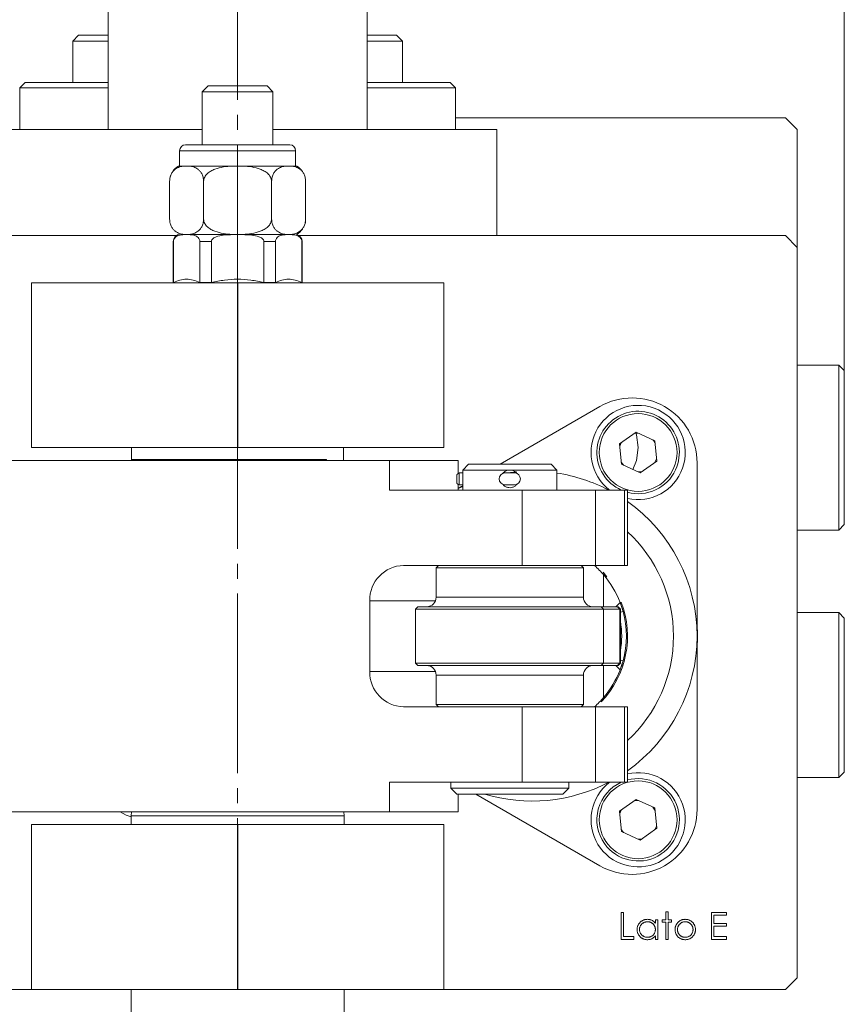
# Model space of a CAD drawing. Header units: millimetres. Extents: x 10 to 831, y 10 to 584.
# Tile 4 of 15: x 163 to 233, y 145 to 228. Entities that reach past the tile are written whole.
import ezdxf

# ---------------------------------------------------------------- set-up
doc = ezdxf.new("R2010")
doc.units = ezdxf.units.MM
doc.linetypes.add('SLD-Centro', pattern=[19.05, 15.24, -1.27, 1.27, -1.27])
doc.linetypes.add('SLD-Solido', pattern=[0])
doc.styles.add('SLDTEXTSTYLE2', font='GOTHIC.TTF', dxfattribs={"width": 0.913})
doc.dimstyles.new('SLDDIMSTYLE1', dxfattribs={"dimtxt": 3.5, "dimasz": 3.302, "dimexe": 0, "dimexo": 0.0625, "dimgap": 0.875, "dimtad": 1, "dimrnd": 1e-09, "dimzin": 12, "dimdsep": 46, "dimtxsty": 'SLDTEXTSTYLE2', "dimsah": 1, "dimcen": 0.09, "dimadec": 0, "dimazin": 3, "dimtfac": 1, "dimtofl": 0, "dimtmove": 0, "dimatfit": 3, "dimfxl": 0, "dimfrac": 2, "dimtolj": 1, "dimtzin": 12, "dimarcsym": 0})

# ---------------------------------------------------------------- blocks, each defined once
blk = doc.blocks.new('_D_11')
at = {"color": 7, "linetype": 'SLD-Solido', "lineweight": 0}
for p, q in [((111.932, 174.989), (111.932, 267.327)), ((181.932, 256.632), (181.932, 267.327)), ((111.932, 266.327), (181.932, 266.327))]:
    blk.add_line(p, q, dxfattribs=at)
for points in [[(111.932, 266.327), (115.234, 265.819), (115.234, 266.835)], [(181.932, 266.327), (178.63, 266.835), (178.63, 265.819)]]:
    blk.add_solid(points, dxfattribs=at)
at = {"color": 7, "linetype": 'SLD-Solido', "lineweight": 0, "insert": (144.346, 270.797), "char_height": 3.5, "attachment_point": 1, "style": 'SLDTEXTSTYLE2'}
blk.add_mtext('70', dxfattribs=at)
blk = doc.blocks.new('_D_12')
at = {"color": 7, "linetype": 'SLD-Solido', "lineweight": 0}
for p, q in [((181.932, 256.632), (181.932, 267.327)), ((233.432, 192.827), (233.432, 267.327)), ((233.432, 266.327), (181.932, 266.327))]:
    blk.add_line(p, q, dxfattribs=at)
for points in [[(181.932, 266.327), (185.234, 265.819), (185.234, 266.835)], [(233.432, 266.327), (230.13, 266.835), (230.13, 265.819)]]:
    blk.add_solid(points, dxfattribs=at)
at = {"color": 7, "linetype": 'SLD-Solido', "lineweight": 0, "insert": (201.864, 270.797), "char_height": 3.5, "attachment_point": 1, "style": 'SLDTEXTSTYLE2'}
blk.add_mtext('51,50', dxfattribs=at)
blk = doc.blocks.new('_D_14')
at = {"color": 7, "linetype": 'SLD-Solido', "lineweight": 0}
for p, q in [((111.932, 174.989), (111.932, 273.327)), ((233.432, 199.36), (233.432, 273.327)), ((111.932, 272.327), (233.432, 272.327))]:
    blk.add_line(p, q, dxfattribs=at)
for points in [[(111.932, 272.327), (115.234, 271.819), (115.234, 272.835)], [(233.432, 272.327), (230.13, 272.835), (230.13, 271.819)]]:
    blk.add_solid(points, dxfattribs=at)
at = {"color": 7, "linetype": 'SLD-Solido', "lineweight": 0, "insert": (165.571, 276.797), "char_height": 3.5, "attachment_point": 1, "style": 'SLDTEXTSTYLE2'}
blk.add_mtext('121,50', dxfattribs=at)

msp = doc.modelspace()

# ---------------------------------------------------------------- linework, layer by layer
at = {"color": 7, "linetype": 'SLD-Centro', "lineweight": 15}
msp.add_line((181.93243, 255.63222), (181.93243, 152.75635), dxfattribs=at)
at = {"color": 7, "linetype": 'SLD-Solido', "lineweight": 15}
for p, q in [((170.93243, 242.32666), (170.93243, 218.82666)), ((192.93243, 218.82666), (192.93243, 242.32666)), ((168.43243, 226.82666), (167.93243, 226.32666)), ((168.43243, 226.82666), (170.93243, 226.82666)), ((192.93243, 226.82666), (195.43243, 226.82666)), ((195.93243, 226.32666), (195.43243, 226.82666)), ((167.93243, 226.32666), (167.93243, 222.82666)), ((170.93243, 226.32666), (167.93243, 226.32666)), ((195.93243, 226.32666), (192.93243, 226.32666)), ((195.93243, 222.82666), (195.93243, 226.32666)), ((163.8991, 222.82666), (163.43243, 222.36)), ((163.43243, 222.36), (163.43243, 218.82666)), ((170.93243, 222.36), (163.43243, 222.36)), ((163.8991, 222.82666), (170.93243, 222.82666)), ((179.43243, 222.52666), (178.93243, 222.02666)), ((179.43243, 222.52666), (184.43243, 222.52666)), ((184.93243, 222.02666), (184.43243, 222.52666)), ((192.93243, 222.82666), (199.96577, 222.82666)), ((200.43243, 222.36), (192.93243, 222.36)), ((200.43243, 222.36), (199.96577, 222.82666)), ((200.43243, 218.82666), (200.43243, 222.36)), ((178.93243, 222.02666), (178.93243, 217.52666)), ((184.93243, 222.02666), (178.93243, 222.02666)), ((184.93243, 217.52666), (184.93243, 222.02666)), ((228.43243, 219.82666), (200.43243, 219.82666)), ((229.43243, 218.82666), (228.43243, 219.82666)), ((159.93243, 218.82666), (178.93243, 218.82666)), ((184.93243, 218.82666), (203.93243, 218.82666)), ((203.93243, 218.82666), (203.93243, 209.82666)), ((229.43243, 208.82666), (229.43243, 218.82666)), ((177.51093, 217.52666), (186.35393, 217.52666)), ((177.01093, 217.02666), (177.01093, 215.72666)), ((186.85393, 215.72666), (186.85393, 217.02666)), ((177.37022, 215.72666), (176.91093, 215.72666)), ((177.37022, 215.72666), (177.8344, 215.72666)), ((181.46826, 215.72666), (177.8344, 215.72666)), ((182.39661, 215.72666), (181.46826, 215.72666)), ((186.03047, 215.72666), (182.39661, 215.72666)), ((186.49465, 215.72666), (186.03047, 215.72666)), ((186.95393, 215.72666), (186.49465, 215.72666)), ((176.16094, 214.42762), (176.16093, 214.42762)), ((176.16094, 214.42762), (176.16094, 211.2257)), ((179.04969, 214.42762), (179.04368, 214.42762)), ((179.04368, 211.2257), (179.04368, 214.42762)), ((179.04969, 211.2257), (179.04969, 214.42762)), ((184.82119, 214.42762), (184.81518, 214.42762)), ((184.81518, 214.42762), (184.81518, 211.2257)), ((184.82119, 211.2257), (184.82119, 214.42762)), ((187.70393, 214.42762), (187.70393, 211.2257)), ((187.70393, 214.42762), (187.70393, 214.42762)), ((179.04969, 211.2257), (179.04368, 211.2257)), ((184.82119, 211.2257), (184.81518, 211.2257)), ((187.70393, 211.2257), (187.70393, 211.2257)), ((176.7316, 209.82666), (135.43243, 209.82666)), ((177.30746, 209.92666), (177.37022, 209.92666)), ((177.8344, 209.92666), (177.37022, 209.92666)), ((181.46826, 209.92666), (177.8344, 209.92666)), ((181.46826, 209.92666), (182.39661, 209.92666)), ((186.03047, 209.92666), (182.39661, 209.92666)), ((186.03047, 209.92666), (186.49465, 209.92666)), ((187.13327, 209.82666), (228.43243, 209.82666)), ((229.43243, 208.82666), (228.43243, 209.82666)), ((176.45743, 209.31833), (176.45743, 205.84221)), ((176.487, 205.84221), (176.487, 209.31833)), ((179.70182, 209.31833), (178.71761, 209.31833)), ((178.71761, 209.31833), (178.71761, 205.84221)), ((179.70182, 205.84221), (179.70182, 209.31833)), ((185.14726, 209.31833), (184.16305, 209.31833)), ((184.16305, 209.31833), (184.16305, 205.84221)), ((185.14726, 205.84221), (185.14726, 209.31833)), ((187.37787, 209.31833), (187.37787, 205.84221)), ((187.40743, 205.84221), (187.40743, 209.31833)), ((229.43243, 208.82666), (229.43243, 146.82666)), ((164.43243, 205.82666), (181.92243, 205.82666)), ((164.43243, 205.82666), (164.43243, 191.82666)), ((176.45743, 205.84221), (176.43051, 205.82666)), ((176.45743, 205.84221), (176.487, 205.84221)), ((178.71761, 205.84221), (179.70182, 205.84221)), ((181.92243, 205.82666), (181.94243, 205.82666)), ((181.92243, 205.82666), (181.92243, 191.82666)), ((181.94243, 205.82666), (181.94243, 191.82666)), ((181.94243, 205.82666), (199.43243, 205.82666)), ((184.16305, 205.84221), (185.14726, 205.84221)), ((187.37787, 205.84221), (187.40743, 205.84221)), ((187.43436, 205.82666), (187.40743, 205.84221)), ((199.43243, 205.82666), (199.43243, 191.82666)), ((232.96577, 198.82666), (229.43243, 198.82666)), ((233.43243, 198.36), (232.96577, 198.82666)), ((232.96577, 191.82666), (232.96577, 198.82666)), ((233.43243, 198.36), (233.43243, 191.82666)), ((212.68021, 195.31223), (204.21815, 190.42666)), ((215.76969, 193.13972), (214.3564, 192.13841)), ((215.93201, 193.06512), (215.62393, 193.03644)), ((215.76969, 193.13972), (217.34349, 192.41643)), ((217.34349, 192.41643), (217.50401, 190.69183)), ((181.92243, 191.82666), (164.43243, 191.82666)), ((172.93243, 191.82666), (172.93243, 190.82666)), ((181.94243, 191.82666), (181.92243, 191.82666)), ((199.43243, 191.82666), (181.94243, 191.82666)), ((190.93243, 190.82666), (190.93243, 191.82666)), ((214.51692, 190.41381), (214.3564, 192.13841)), ((232.96577, 184.82666), (232.96577, 191.82666)), ((233.43243, 191.82666), (233.43243, 185.29333)), ((160.36372, 190.72666), (194.82554, 190.72666)), ((172.93307, 190.72666), (172.93307, 190.82666)), ((189.48586, 190.82666), (172.93307, 190.82666)), ((174.37901, 190.82666), (174.37901, 190.72666)), ((177.18243, 190.82666), (177.18243, 190.72666)), ((186.68243, 190.72666), (186.68243, 190.82666)), ((189.48586, 190.82666), (189.48586, 190.72666)), ((190.9318, 190.72666), (190.9318, 190.82666)), ((194.82554, 190.72666), (194.82554, 188.22666)), ((194.82554, 190.72666), (200.66345, 190.72666)), ((200.66345, 190.72666), (200.66345, 189.63168)), ((216.09072, 189.69052), (217.50401, 190.69183)), ((220.93021, 175.82666), (220.93021, 190.54909)), ((201.53654, 190.42666), (201.03654, 189.92666)), ((201.03654, 189.92666), (201.03654, 188.22666)), ((201.03654, 189.92666), (205.03654, 189.92666)), ((201.53654, 190.42666), (208.53654, 190.42666)), ((205.03654, 189.92666), (209.03654, 189.92666)), ((209.03654, 189.92666), (208.53654, 190.42666)), ((209.03654, 188.22666), (209.03654, 189.92666)), ((214.51692, 190.41381), (216.09072, 189.69052)), ((215.92841, 189.76512), (216.23649, 189.79379)), ((200.53654, 189.55793), (200.53654, 188.7954)), ((201.03654, 189.67416), (200.73654, 189.67416)), ((200.73654, 189.67416), (200.73654, 188.67917)), ((204.58654, 189.67416), (205.48654, 189.67416)), ((206.0735, 188.22666), (194.82554, 188.22666)), ((200.66345, 188.72164), (200.66345, 188.22666)), ((201.03654, 188.58976), (200.66345, 188.37435)), ((200.91339, 188.51866), (200.66345, 188.39713)), ((201.03654, 188.67917), (200.73654, 188.67917)), ((204.58654, 188.67917), (205.48654, 188.67917)), ((206.0735, 188.22666), (212.30579, 188.22666)), ((206.0735, 181.82666), (206.0735, 188.22666)), ((214.76388, 188.22666), (212.30579, 188.22666)), ((212.30579, 188.22666), (212.30579, 181.82666)), ((215.02024, 188.22666), (214.76388, 188.22666)), ((214.76388, 181.82666), (214.76388, 188.22666)), ((215.02024, 181.82666), (215.02024, 188.22666)), ((229.43243, 184.82666), (232.96577, 184.82666)), ((232.96577, 184.82666), (233.43243, 185.29333)), ((206.0735, 181.82666), (196.02213, 181.82666)), ((198.98654, 181.82666), (198.78654, 181.62666)), ((198.78654, 181.62666), (198.78654, 179.12666)), ((211.28654, 181.62666), (198.78654, 181.62666)), ((212.30579, 181.82666), (206.0735, 181.82666)), ((211.28654, 181.62666), (211.08654, 181.82666)), ((211.28654, 179.12666), (211.28654, 181.62666)), ((212.30579, 181.82666), (214.76388, 181.82666)), ((214.76388, 181.82666), (215.02024, 181.82666)), ((213.27554, 180.86122), (212.95277, 181.24319)), ((212.99238, 181.04682), (212.99238, 178.32666)), ((193.15032, 178.82666), (193.15032, 172.82666)), ((197.23654, 178.32666), (197.03654, 178.12666)), ((197.03654, 178.12666), (197.03654, 173.52666)), ((212.98469, 178.12666), (197.03654, 178.12666)), ((197.23654, 178.32666), (212.78599, 178.32666)), ((212.78599, 178.32666), (212.98469, 178.12666)), ((212.78599, 178.32666), (214.1829, 178.32666)), ((212.98469, 173.52666), (212.98469, 178.12666)), ((214.3816, 178.12666), (212.98469, 178.12666)), ((214.02955, 178.32666), (214.3982, 178.69531)), ((214.40629, 178.68308), (214.04464, 178.32666)), ((214.1829, 178.32666), (214.23021, 178.32666)), ((214.3816, 178.12666), (214.1829, 178.32666)), ((214.43021, 178.12666), (214.23021, 178.32666)), ((214.3816, 173.52666), (214.3816, 178.12666)), ((214.43021, 178.12666), (214.3816, 178.12666)), ((214.40756, 178.67081), (214.64861, 177.93052)), ((214.43021, 173.52666), (214.43021, 178.12666)), ((214.64861, 177.93052), (214.43021, 177.87098)), ((232.96577, 177.82666), (229.43243, 177.82666)), ((233.43243, 177.36), (232.96577, 177.82666)), ((232.96577, 170.82666), (232.96577, 177.82666)), ((233.43243, 177.36), (233.43243, 170.82666)), ((220.97616, 175.82666), (220.93021, 176.96194)), ((220.93021, 174.69138), (220.97616, 175.82666)), ((220.93021, 161.10423), (220.93021, 175.82666)), ((197.03654, 173.52666), (197.23654, 173.32666)), ((197.03654, 173.52666), (212.98469, 173.52666)), ((212.78599, 173.32666), (197.23654, 173.32666)), ((212.98469, 173.52666), (212.78599, 173.32666)), ((214.1829, 173.32666), (212.78599, 173.32666)), ((212.98469, 173.52666), (214.3816, 173.52666)), ((212.99238, 173.32666), (212.99238, 170.60651)), ((214.3982, 172.95801), (214.02955, 173.32666)), ((214.04484, 173.32666), (214.40635, 172.97043)), ((214.1829, 173.32666), (214.3816, 173.52666)), ((214.23021, 173.32666), (214.1829, 173.32666)), ((214.23021, 173.32666), (214.43021, 173.52666)), ((214.3816, 173.52666), (214.43021, 173.52666)), ((214.64861, 173.72281), (214.43021, 173.78234)), ((198.78654, 172.52666), (198.78654, 170.02666)), ((211.28654, 170.02666), (211.28654, 172.52666)), ((232.96577, 163.82666), (232.96577, 170.82666)), ((233.43243, 170.82666), (233.43243, 164.29333)), ((196.02213, 169.82666), (206.0735, 169.82666)), ((198.78654, 170.02666), (198.98654, 169.82666)), ((198.78654, 170.02666), (211.28654, 170.02666)), ((206.0735, 163.42666), (206.0735, 169.82666)), ((206.0735, 169.82666), (212.30579, 169.82666)), ((211.08654, 169.82666), (211.28654, 170.02666)), ((214.76388, 169.82666), (212.30579, 169.82666)), ((212.30579, 169.82666), (212.30579, 163.42666)), ((215.02024, 169.82666), (214.76388, 169.82666)), ((214.76388, 163.42666), (214.76388, 169.82666)), ((215.02024, 163.42666), (215.02024, 169.82666)), ((229.43243, 163.82666), (232.96577, 163.82666)), ((232.96577, 163.82666), (233.43243, 164.29333)), ((206.0735, 163.42666), (194.82554, 163.42666)), ((194.82554, 160.92666), (194.82554, 163.42666)), ((200.03654, 163.42666), (200.03654, 162.92666)), ((212.30579, 163.42666), (206.0735, 163.42666)), ((210.03654, 162.92666), (210.03654, 163.42666)), ((214.76388, 163.42666), (212.30579, 163.42666)), ((215.02024, 163.42666), (214.76388, 163.42666)), ((200.03654, 162.92666), (200.53654, 162.42666)), ((200.03654, 162.92666), (210.03654, 162.92666)), ((200.53654, 162.42666), (209.53654, 162.42666)), ((200.66345, 160.92666), (200.66345, 162.42666)), ((202.13969, 162.42666), (212.68021, 156.34109)), ((209.53654, 162.42666), (210.03654, 162.92666)), ((215.76969, 161.9628), (214.3564, 160.96149)), ((215.76969, 161.9628), (217.34349, 161.23951)), ((194.82554, 160.92666), (160.36372, 160.92666)), ((172.91776, 160.92666), (172.88243, 160.57022)), ((172.88243, 160.57022), (172.88243, 159.82666)), ((179.31529, 160.57022), (172.88243, 160.57022)), ((190.98243, 160.57022), (179.31529, 160.57022)), ((190.98243, 160.57022), (190.94711, 160.92666)), ((190.98243, 159.82666), (190.98243, 160.57022)), ((200.66345, 160.92666), (194.82554, 160.92666)), ((214.3564, 160.96149), (214.51692, 159.23689)), ((214.50217, 161.06476), (214.37296, 160.78362)), ((217.50401, 159.51492), (217.34349, 161.23951)), ((164.43243, 159.82666), (181.92243, 159.82666)), ((164.43243, 159.82666), (164.43243, 145.82666)), ((181.92243, 159.82666), (181.94243, 159.82666)), ((181.92243, 159.82666), (181.92243, 145.82666)), ((181.94243, 159.82666), (199.43243, 159.82666)), ((181.94243, 159.82666), (181.94243, 145.82666)), ((199.43243, 159.82666), (199.43243, 145.82666)), ((217.35825, 159.41165), (217.48745, 159.69279)), ((216.09072, 158.51361), (214.51692, 159.23689)), ((217.50401, 159.51492), (216.09072, 158.51361)), ((214.49225, 150.08892), (214.49225, 152.37578)), ((214.49225, 152.37578), (214.69748, 152.37578)), ((214.69748, 152.37578), (214.69748, 150.32347)), ((218.27436, 151.76009), (218.27436, 152.43442)), ((218.27436, 152.43442), (218.47959, 152.43442)), ((218.47959, 152.43442), (218.47959, 151.76009)), ((222.14443, 150.08892), (222.14443, 152.37578)), ((222.14443, 152.37578), (223.43446, 152.37578)), ((223.43446, 152.14123), (222.34967, 152.14123)), ((222.34967, 152.14123), (222.34967, 151.43758)), ((223.43446, 152.37578), (223.43446, 152.14123)), ((217.3948, 151.76009), (217.60003, 151.76009)), ((217.3948, 151.45087), (217.3948, 151.76009)), ((217.60003, 151.76009), (217.60003, 150.08892)), ((217.98118, 151.55486), (217.98118, 151.76009)), ((217.98118, 151.76009), (218.27436, 151.76009)), ((218.27436, 151.55486), (217.98118, 151.55486)), ((218.27436, 150.08892), (218.27436, 151.55486)), ((218.47959, 151.76009), (218.77278, 151.76009)), ((218.77278, 151.55486), (218.47959, 151.55486)), ((218.47959, 151.55486), (218.47959, 150.08892)), ((218.77278, 151.76009), (218.77278, 151.55486)), ((222.34967, 151.43758), (223.43446, 151.43758)), ((223.43446, 151.43758), (223.43446, 151.20304)), ((223.43446, 151.20304), (222.34967, 151.20304)), ((222.34967, 151.20304), (222.34967, 150.32347)), ((215.57704, 150.08892), (214.49225, 150.08892)), ((214.69748, 150.32347), (215.57704, 150.32347)), ((215.57704, 150.32347), (215.57704, 150.08892)), ((217.3948, 150.08892), (217.3948, 150.37799)), ((217.60003, 150.08892), (217.3948, 150.08892)), ((218.47959, 150.08892), (218.27436, 150.08892)), ((223.43446, 150.08892), (222.14443, 150.08892)), ((222.34967, 150.32347), (223.43446, 150.32347)), ((223.43446, 150.32347), (223.43446, 150.08892)), ((228.43243, 145.82666), (229.43243, 146.82666)), ((164.43243, 145.82666), (135.43243, 145.82666)), ((164.43243, 145.82666), (181.92243, 145.82666)), ((172.88243, 145.82666), (172.88243, 143.32666)), ((181.92243, 145.82666), (181.94243, 145.82666)), ((181.94243, 145.82666), (199.43243, 145.82666)), ((190.98243, 143.32666), (190.98243, 145.82666)), ((228.43243, 145.82666), (199.43243, 145.82666))]:
    msp.add_line(p, q, dxfattribs=at)
at = {"color": 8, "linetype": 'SLD-Solido', "lineweight": 15}
for p, q in [((186.85393, 217.02666), (177.01093, 217.02666)), ((176.487, 209.31833), (176.45743, 209.31833)), ((187.40743, 209.31833), (187.37787, 209.31833)), ((200.66345, 188.34576), (201.03654, 188.52566)), ((198.78654, 179.12666), (211.28654, 179.12666)), ((198.72816, 178.82666), (193.15032, 178.82666)), ((198.72816, 172.82666), (193.15032, 172.82666)), ((211.28654, 172.52666), (198.78654, 172.52666))]:
    msp.add_line(p, q, dxfattribs=at)
at = {"color": 7, "linetype": 'SLD-Solido', "lineweight": 15, "flags": 128}
for points in [[(215.93243, 191.82666), (215.7841, 192.90585), (215.73947, 193.05406)], [(214.50217, 192.24168), (214.50127, 192.24012), (214.37296, 191.96054)], [(217.36005, 192.23856), (217.23924, 192.41958), (217.18118, 192.49103)], [(215.47682, 189.97266), (215.7841, 190.74747), (215.93243, 191.82666)], [(214.50037, 190.59168), (214.62117, 190.41066), (214.67924, 190.33921)], [(217.35825, 190.58856), (217.35915, 190.59012), (217.48745, 190.8697)], [(214.6119, 173.59248), (214.52817, 173.32248), (214.40156, 172.96678)], [(215.93201, 161.8882), (215.71484, 161.87409), (215.62393, 161.85953)], [(217.36005, 161.06164), (217.35915, 161.0632), (217.18118, 161.31411)], [(171.97284, 160.92666), (172.47848, 160.64295), (172.88243, 160.48787)], [(214.50037, 159.41476), (214.50127, 159.4132), (214.67924, 159.1623)], [(215.92841, 158.58821), (216.14558, 158.60232), (216.23649, 158.61688)]]:
    msp.add_lwpolyline(points, dxfattribs=at)
at = {"color": 8, "linetype": 'SLD-Solido', "lineweight": 15, "flags": 128}
msp.add_lwpolyline([(204.8694, 189.67416), (205.10284, 189.70689), (205.62137, 189.76535)], dxfattribs=at)
at = {"color": 7, "linetype": 'SLD-Solido', "lineweight": 15}
for centre in [(215.93021, 191.41512), (215.93021, 160.2382)]:
    msp.add_circle(centre, 3.3, dxfattribs=at)
for centre, radius, start, end in [((177.51093, 217.02666), 0.5, 90, 180), ((186.35393, 217.02666), 0.5, 0, 90), ((177.66093, 214.42762), 1.5, 120, 145.6268528), ((186.20393, 214.42762), 1.5, 34.4063119, 60), ((177.66093, 214.42762), 1.5, 159.9246807, 180), ((186.20393, 214.42762), 1.5, 360, 0.7428414), ((186.20393, 211.2257), 1.5, 339.9246807, 360), ((177.06577, 209.31833), 0.60833, 90, 180), ((186.7991, 209.31833), 0.60833, 0, 77.6643441), ((186.20393, 211.2257), 1.5, 300, 325.6268528), ((215.43021, 190.54909), 5.5, 0, 120), ((215.93021, 191.41512), 4, 256.850625, 232.3284343), ((215.93021, 191.41512), 3.5, 335.317473, 245.6422158), ((215.93021, 191.41512), 3.5, 254.9305785, 335.317473), ((204.63654, 189.17666), 0.5, 95.7391705, 264.2608295), ((205.43654, 189.17666), 0.5, 275.7391705, 84.2608295), ((206.93021, 175.82666), 12, 312.3897148, 47.6102852), ((196.08765, 178.88938), 2.93801, 91.2778734, 181.2232649), ((206.93021, 175.82666), 8, 21.0130696, 40.7318059), ((197.98654, 179.12666), 0.8, 270, 0), ((212.08654, 179.12666), 0.8, 180, 270), ((206.93021, 175.82666), 8.1, 316.4586445, 20.7738656), ((206.93021, 175.82666), 8, 344.7529383, 15.2470617), ((206.93021, 175.82666), 7.60509, 350.4639343, 9.5360657), ((197.98654, 172.52666), 0.8, 0, 90), ((212.08654, 172.52666), 0.8, 90, 180), ((196.08765, 172.76394), 2.93801, 178.7767351, 268.7221266), ((206.93021, 175.82666), 8, 319.2681941, 338.9869304), ((215.93021, 160.2382), 4, 127.6715657, 103.149375), ((215.93021, 160.2382), 3.5, 114.3577842, 215.317473), ((215.93021, 160.2382), 3.5, 215.317473, 105.0694215), ((215.43021, 161.10423), 5.5, 240, 0)]:
    msp.add_arc(centre, radius, start, end, dxfattribs=at)
at = {"color": 8, "linetype": 'SLD-Solido', "lineweight": 15}
for start, end in [(62.3395501, 81.3468744), (0, 54.6998443), (305.3001557, 0), (253.1650193, 297.6604499)]:
    msp.add_arc((206.93021, 175.82666), 14, start, end, dxfattribs=at)
at = {"color": 7, "linetype": 'SLD-Solido', "lineweight": 15}
msp.add_ellipse((181.93243, -143.28318), major_axis=(-4.34874, 286.21697), ratio=0.05015699, start_param=5.68267009, end_param=6.88217637, dxfattribs=at)
for points, knots in [([(176.16094, 214.42762), (176.16094, 214.55428), (176.1774, 214.678), (176.23424, 214.90103), (176.27439, 215.00054), (176.36532, 215.17061), (176.41727, 215.24364), (176.52524, 215.367), (176.58177, 215.41828), (176.75673, 215.55022), (176.87846, 215.60783), (177.1225, 215.68936), (177.24591, 215.71339), (177.37022, 215.72666)], [0, 0, 0, 0, 0.125, 0.125, 0.25, 0.25, 0.375, 0.375, 0.5, 0.5, 0.75, 0.75, 1, 1, 1, 1]), ([(177.8344, 215.72666), (177.95866, 215.7134), (178.08194, 215.68937), (178.32545, 215.60811), (178.44573, 215.55155), (178.62179, 215.41922), (178.67896, 215.36748), (178.78774, 215.2432), (178.8393, 215.1706), (178.93024, 215.00051), (178.97043, 214.90087), (179.02724, 214.67787), (179.04368, 214.5544), (179.04368, 214.42762)], [0, 0, 0, 0, 0.25, 0.25, 0.5, 0.5, 0.625, 0.625, 0.75, 0.75, 0.875, 0.875, 1, 1, 1, 1]), ([(181.46826, 215.72666), (181.2207, 215.71345), (180.9743, 215.68956), (180.48512, 215.60794), (180.24, 215.54974), (179.89188, 215.41847), (179.77885, 215.36732), (179.56169, 215.24325), (179.45841, 215.17066), (179.27558, 214.9995), (179.19629, 214.90084), (179.0831, 214.67911), (179.04969, 214.55414), (179.04969, 214.42762)], [0, 0, 0, 0, 0.25, 0.25, 0.5, 0.5, 0.625, 0.625, 0.75, 0.75, 0.875, 0.875, 1, 1, 1, 1]), ([(184.81518, 214.42762), (184.81518, 214.55344), (184.78236, 214.67772), (184.66872, 214.9008), (184.58874, 215.00005), (184.40661, 215.17048), (184.30287, 215.24339), (184.08728, 215.36664), (183.97401, 215.4181), (183.62247, 215.55064), (183.38132, 215.60758), (182.89313, 215.68923), (182.64511, 215.7134), (182.39661, 215.72666)], [0, 0, 0, 0, 0.125, 0.125, 0.25, 0.25, 0.375, 0.375, 0.5, 0.5, 0.75, 0.75, 1, 1, 1, 1]), ([(186.03047, 215.72666), (185.9062, 215.7134), (185.78293, 215.68937), (185.53942, 215.60811), (185.41914, 215.55155), (185.24308, 215.41922), (185.18591, 215.36748), (185.07713, 215.2432), (185.02557, 215.1706), (184.93463, 215.00051), (184.89444, 214.90087), (184.83763, 214.67787), (184.82119, 214.5544), (184.82119, 214.42762)], [0, 0, 0, 0, 0.25, 0.25, 0.5, 0.5, 0.625, 0.625, 0.75, 0.75, 0.875, 0.875, 1, 1, 1, 1]), ([(187.70393, 214.42762), (187.70393, 214.55428), (187.68747, 214.678), (187.63063, 214.90103), (187.59048, 215.00054), (187.49955, 215.17061), (187.4476, 215.24364), (187.33963, 215.367), (187.2831, 215.41828), (187.10814, 215.55022), (186.98641, 215.60783), (186.74237, 215.68936), (186.61896, 215.71339), (186.49465, 215.72666)], [0, 0, 0, 0, 0.125, 0.125, 0.25, 0.25, 0.375, 0.375, 0.5, 0.5, 0.75, 0.75, 1, 1, 1, 1]), ([(176.16094, 214.42762), (176.1662, 214.51466), (176.1767, 214.68843), (176.2175, 214.8664), (176.25328, 214.93392), (176.25718, 214.94129)], [0, 0, 0, 0, 0.47195498, 0.94233408, 1, 1, 1, 1]), ([(176.16094, 211.2257), (176.16094, 211.09904), (176.1774, 210.97533), (176.23424, 210.7523), (176.27439, 210.65278), (176.36532, 210.48271), (176.41727, 210.40968), (176.52524, 210.28632), (176.58177, 210.23504), (176.75673, 210.10311), (176.87846, 210.04549), (177.1225, 209.96397), (177.24591, 209.93993), (177.37022, 209.92666)], [0, 0, 0, 0, 0.125, 0.125, 0.25, 0.25, 0.375, 0.375, 0.5, 0.5, 0.75, 0.75, 1, 1, 1, 1]), ([(177.8344, 209.92666), (177.95866, 209.93993), (178.08194, 209.96395), (178.32545, 210.04521), (178.44573, 210.10177), (178.62179, 210.23411), (178.67896, 210.28584), (178.78774, 210.41013), (178.8393, 210.48272), (178.93024, 210.65281), (178.97043, 210.75246), (179.02724, 210.97546), (179.04368, 211.09892), (179.04368, 211.2257)], [0, 0, 0, 0, 0.25, 0.25, 0.5, 0.5, 0.625, 0.625, 0.75, 0.75, 0.875, 0.875, 1, 1, 1, 1]), ([(181.46826, 209.92666), (181.2207, 209.93987), (180.9743, 209.96377), (180.48512, 210.04538), (180.24, 210.10358), (179.89188, 210.23485), (179.77885, 210.286), (179.56169, 210.41007), (179.45841, 210.48266), (179.27558, 210.65382), (179.19629, 210.75248), (179.0831, 210.97421), (179.04969, 211.09918), (179.04969, 211.2257)], [0, 0, 0, 0, 0.25, 0.25, 0.5, 0.5, 0.625, 0.625, 0.75, 0.75, 0.875, 0.875, 1, 1, 1, 1]), ([(184.81518, 211.2257), (184.81518, 211.09989), (184.78236, 210.9756), (184.66872, 210.75253), (184.58874, 210.65327), (184.40661, 210.48284), (184.30287, 210.40993), (184.08728, 210.28668), (183.97401, 210.23523), (183.62247, 210.10269), (183.38132, 210.04574), (182.89313, 209.96409), (182.64511, 209.93992), (182.39661, 209.92666)], [0, 0, 0, 0, 0.125, 0.125, 0.25, 0.25, 0.375, 0.375, 0.5, 0.5, 0.75, 0.75, 1, 1, 1, 1]), ([(186.03047, 209.92666), (185.9062, 209.93993), (185.78293, 209.96395), (185.53942, 210.04521), (185.41914, 210.10177), (185.24308, 210.23411), (185.18591, 210.28584), (185.07713, 210.41013), (185.02557, 210.48272), (184.93463, 210.65281), (184.89444, 210.75246), (184.83763, 210.97546), (184.82119, 211.09892), (184.82119, 211.2257)], [0, 0, 0, 0, 0.25, 0.25, 0.5, 0.5, 0.625, 0.625, 0.75, 0.75, 0.875, 0.875, 1, 1, 1, 1]), ([(187.70393, 211.2257), (187.70393, 211.09904), (187.68747, 210.97533), (187.63063, 210.7523), (187.59048, 210.65278), (187.49955, 210.48271), (187.4476, 210.40968), (187.33963, 210.28632), (187.2831, 210.23504), (187.10814, 210.10311), (186.98641, 210.04549), (186.74237, 209.96397), (186.61896, 209.93993), (186.49465, 209.92666)], [0, 0, 0, 0, 0.125, 0.125, 0.25, 0.25, 0.375, 0.375, 0.5, 0.5, 0.75, 0.75, 1, 1, 1, 1]), ([(187.70393, 211.2257), (187.69867, 211.13867), (187.68817, 210.96489), (187.64737, 210.78692), (187.61159, 210.71941), (187.60768, 210.71204)], [0, 0, 0, 0, 0.47195498, 0.94233408, 1, 1, 1, 1]), ([(178.71761, 209.31833), (178.71761, 209.37083), (178.70893, 209.42149), (178.68164, 209.50926), (178.66325, 209.5471), (178.60309, 209.64437), (178.55603, 209.69003), (178.45976, 209.76256), (178.4097, 209.78925), (178.30998, 209.83132), (178.25982, 209.84683), (178.1088, 209.88357), (178.00741, 209.89528), (177.80414, 209.90955), (177.70222, 209.91191), (177.49853, 209.91183), (177.39667, 209.90941), (177.1931, 209.89486), (177.09129, 209.8829), (176.8892, 209.83284), (176.78832, 209.79634), (176.64591, 209.68747), (176.59908, 209.64132), (176.54005, 209.54449), (176.52213, 209.50713), (176.49541, 209.42002), (176.487, 209.37005), (176.487, 209.31833)], [0, 0, 0, 0, 0.03125, 0.03125, 0.0625, 0.0625, 0.125, 0.125, 0.1875, 0.1875, 0.25, 0.25, 0.375, 0.375, 0.5, 0.5, 0.625, 0.625, 0.75, 0.75, 0.875, 0.875, 0.9375, 0.9375, 0.96875, 0.96875, 1, 1, 1, 1]), ([(184.16305, 209.31833), (184.16305, 209.36964), (184.1459, 209.42097), (184.09152, 209.50875), (184.05513, 209.54631), (183.93554, 209.64342), (183.84165, 209.68913), (183.55609, 209.79738), (183.35433, 209.83359), (182.94968, 209.88328), (182.74666, 209.89507), (182.34013, 209.90947), (182.1366, 209.91187), (181.7293, 209.91187), (181.52529, 209.90949), (181.11816, 209.89508), (180.91476, 209.88327), (180.50923, 209.83339), (180.30879, 209.79762), (180.0209, 209.68813), (179.9293, 209.64354), (179.80894, 209.54558), (179.77262, 209.50779), (179.71888, 209.42061), (179.70182, 209.37015), (179.70182, 209.31833)], [0, 0, 0, 0, 0.03125, 0.03125, 0.0625, 0.0625, 0.125, 0.125, 0.25, 0.25, 0.375, 0.375, 0.5, 0.5, 0.625, 0.625, 0.75, 0.75, 0.875, 0.875, 0.9375, 0.9375, 0.96875, 0.96875, 1, 1, 1, 1]), ([(187.37787, 209.31833), (187.37787, 209.37083), (187.36919, 209.42149), (187.3419, 209.50926), (187.32351, 209.5471), (187.26335, 209.64437), (187.21628, 209.69003), (187.12001, 209.76256), (187.06995, 209.78925), (186.97023, 209.83132), (186.92007, 209.84683), (186.76905, 209.88357), (186.66767, 209.89528), (186.4644, 209.90955), (186.36247, 209.91191), (186.15879, 209.91183), (186.05692, 209.90941), (185.85335, 209.89486), (185.75155, 209.8829), (185.54946, 209.83284), (185.44858, 209.79634), (185.30617, 209.68747), (185.25933, 209.64132), (185.2003, 209.54449), (185.18239, 209.50713), (185.15566, 209.42002), (185.14726, 209.37005), (185.14726, 209.31833)], [0, 0, 0, 0, 0.03125, 0.03125, 0.0625, 0.0625, 0.125, 0.125, 0.1875, 0.1875, 0.25, 0.25, 0.375, 0.375, 0.5, 0.5, 0.625, 0.625, 0.75, 0.75, 0.875, 0.875, 0.9375, 0.9375, 0.96875, 0.96875, 1, 1, 1, 1]), ([(176.487, 205.84221), (176.85286, 206.01432), (177.22271, 206.11574), (177.786, 206.1168), (177.97563, 206.09203), (178.34913, 205.99775), (178.53408, 205.92855), (178.71761, 205.84221)], [0, 0, 0, 0, 0.5, 0.5, 0.75, 0.75, 1, 1, 1, 1]), ([(184.16305, 205.84221), (183.79691, 205.92833), (183.42419, 205.998), (182.68042, 206.09185), (182.30758, 206.11639), (181.5598, 206.1165), (181.18405, 206.09194), (180.434, 205.99702), (180.06549, 205.92775), (179.70182, 205.84221)], [0, 0, 0, 0, 0.25, 0.25, 0.5, 0.5, 0.75, 0.75, 1, 1, 1, 1]), ([(185.14726, 205.84221), (185.51312, 206.01432), (185.88296, 206.11574), (186.44625, 206.1168), (186.63589, 206.09203), (187.00939, 205.99775), (187.19433, 205.92855), (187.37787, 205.84221)], [0, 0, 0, 0, 0.5, 0.5, 0.75, 0.75, 1, 1, 1, 1]), ([(205.03654, 189.92666), (204.95349, 189.91813), (204.78742, 189.90107), (204.58268, 189.79335), (204.49476, 189.68468), (204.45913, 189.64064)], [0, 0, 0, 0, 0.37304419, 0.74593556, 1, 1, 1, 1]), ([(205.63499, 189.6286), (205.63493, 189.62872), (205.59611, 189.70302), (205.45425, 189.80884), (205.24642, 189.91192), (205.09886, 189.92228), (205.03654, 189.92666)], [0, 0, 0, 0, 0.00060246, 0.364543, 0.73157638, 1, 1, 1, 1]), ([(204.48132, 188.67917), (204.48706, 188.67057), (204.53958, 188.59196), (204.70037, 188.49531), (204.94048, 188.41759), (205.19834, 188.42906), (205.42749, 188.52622), (205.57587, 188.63032), (205.62003, 188.70875), (205.62332, 188.71459)], [0, 0, 0, 0, 0.02381811, 0.217691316, 0.411773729, 0.60298606, 0.792733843, 0.984573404, 1, 1, 1, 1]), ([(214.40637, 178.6739), (214.40726, 178.67159), (214.4112, 178.66131), (214.4433, 178.57621), (214.49791, 178.42299), (214.572, 178.20026), (214.6225, 178.02246), (214.64861, 177.93052)], [0, 0, 0, 0, 0.05741107, 0.25475225, 0.47479515, 0.72839935, 1, 1, 1, 1]), ([(214.64861, 173.72281), (214.62368, 173.63485), (214.57424, 173.4605), (214.49586, 173.22374), (214.43662, 173.05879), (214.40694, 172.98086), (214.40406, 172.97333), (214.40402, 172.97322)], [0, 0, 0, 0, 0.26022732, 0.51584613, 0.78627348, 0.99698688, 1, 1, 1, 1]), ([(215.84091, 150.92909), (215.84173, 150.95814), (215.84335, 151.01557), (215.8554, 151.10004), (215.87568, 151.1814), (215.90413, 151.25939), (215.94062, 151.3341), (215.985, 151.40558), (216.03729, 151.47404), (216.09756, 151.53785), (216.16286, 151.5968), (216.23271, 151.64803), (216.30538, 151.69228), (216.382, 151.72734), (216.46143, 151.7557), (216.54438, 151.77532), (216.63051, 151.78689), (216.68898, 151.78856), (216.71864, 151.78941)], [0, 0, 0, 0, 0.06377453, 0.12607881, 0.18690409, 0.24757393, 0.30800336, 0.3691319, 0.43203323, 0.49679079, 0.56161082, 0.62491387, 0.68672635, 0.74807883, 0.80958229, 0.87163074, 0.93488582, 1, 1, 1, 1]), ([(216.72139, 151.58418), (216.69139, 151.58311), (216.63217, 151.581), (216.54524, 151.56456), (216.46206, 151.53719), (216.38303, 151.49976), (216.30942, 151.4527), (216.24363, 151.39577), (216.18512, 151.33054), (216.13591, 151.2573), (216.0958, 151.17877), (216.0676, 151.09669), (216.049, 151.01253), (216.04709, 150.95545), (216.04614, 150.9268)], [0, 0, 0, 0, 0.08592052, 0.16959344, 0.25247551, 0.33624448, 0.41950452, 0.50203591, 0.58477465, 0.66984647, 0.75418487, 0.83665824, 0.91800973, 1, 1, 1, 1]), ([(216.71864, 151.78941), (216.75275, 151.78847), (216.81963, 151.78663), (216.91746, 151.7713), (217.01001, 151.7454), (217.09799, 151.71017), (217.18109, 151.66335), (217.25852, 151.6043), (217.33108, 151.53338), (217.37315, 151.47891), (217.3948, 151.45087)], [0, 0, 0, 0, 0.12986214, 0.25465353, 0.37601455, 0.49525525, 0.61479772, 0.73810555, 0.8651963, 1, 1, 1, 1]), ([(217.3948, 150.92084), (217.39417, 150.94393), (217.39294, 150.98938), (217.38351, 151.05611), (217.36851, 151.11997), (217.34738, 151.18102), (217.31962, 151.23893), (217.28613, 151.29412), (217.24634, 151.3463), (217.20087, 151.39474), (217.15111, 151.43893), (217.09845, 151.47837), (217.04227, 151.51077), (216.98352, 151.53758), (216.92209, 151.55892), (216.85749, 151.57316), (216.7904, 151.58293), (216.74463, 151.58376), (216.72139, 151.58418)], [0, 0, 0, 0, 0.0656338, 0.12918809, 0.19121868, 0.25191282, 0.31250747, 0.37349443, 0.4351516, 0.49874147, 0.56209522, 0.62418657, 0.68547572, 0.74609681, 0.80761164, 0.86996658, 0.93395102, 1, 1, 1, 1]), ([(219.06597, 150.91993), (219.0667, 150.9479), (219.06816, 151.00329), (219.07882, 151.08492), (219.0967, 151.16378), (219.122, 151.23952), (219.15435, 151.31254), (219.19379, 151.38272), (219.2407, 151.45001), (219.27677, 151.49165), (219.29502, 151.51271)], [0, 0, 0, 0, 0.128919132, 0.255237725, 0.378678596, 0.501087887, 0.622713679, 0.746240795, 0.871589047, 1, 1, 1, 1]), ([(219.93087, 151.58418), (219.9087, 151.58355), (219.86492, 151.5823), (219.80048, 151.57284), (219.73845, 151.55785), (219.6787, 151.53654), (219.62145, 151.50904), (219.56662, 151.47525), (219.51407, 151.43563), (219.46481, 151.39025), (219.41961, 151.34067), (219.38009, 151.28784), (219.34649, 151.23263), (219.3185, 151.17497), (219.29765, 151.11427), (219.28251, 151.05123), (219.27306, 150.98572), (219.27183, 150.94118), (219.2712, 150.91855)], [0, 0, 0, 0, 0.0638459, 0.12604363, 0.18716536, 0.24739929, 0.30838003, 0.36977962, 0.43258392, 0.49764079, 0.56240114, 0.6255571, 0.687332, 0.74831275, 0.80979104, 0.87176757, 0.93483619, 1, 1, 1, 1]), ([(219.29502, 151.51271), (219.31622, 151.53491), (219.35792, 151.57857), (219.42806, 151.63446), (219.50156, 151.68275), (219.57979, 151.72161), (219.66191, 151.75222), (219.7483, 151.7735), (219.83865, 151.78738), (219.90043, 151.78873), (219.93179, 151.78941)], [0, 0, 0, 0, 0.12849752, 0.25271299, 0.37481913, 0.49643643, 0.61791056, 0.74128762, 0.8687004, 1, 1, 1, 1]), ([(220.59054, 150.91855), (220.58992, 150.94118), (220.58868, 150.98572), (220.57923, 151.05123), (220.5641, 151.11428), (220.54321, 151.17494), (220.51534, 151.23278), (220.48109, 151.28768), (220.44173, 151.34085), (220.39599, 151.39009), (220.34678, 151.43565), (220.29421, 151.47527), (220.23946, 151.50889), (220.18237, 151.53678), (220.12262, 151.55765), (220.06067, 151.57293), (219.99651, 151.58226), (219.95289, 151.58354), (219.93087, 151.58418)], [0, 0, 0, 0, 0.0651848, 0.12827373, 0.19027022, 0.25176831, 0.31276869, 0.37479328, 0.43796959, 0.5030474, 0.56812521, 0.63094975, 0.69236911, 0.75297317, 0.81364107, 0.87435521, 0.93657297, 1, 1, 1, 1]), ([(219.93179, 151.78941), (219.96314, 151.78874), (220.02463, 151.78743), (220.11467, 151.77344), (220.20062, 151.75204), (220.28281, 151.72246), (220.36018, 151.68281), (220.43386, 151.6355), (220.50366, 151.57945), (220.54549, 151.5361), (220.56672, 151.51409)], [0, 0, 0, 0, 0.13175143, 0.25833235, 0.38213398, 0.50380439, 0.62469299, 0.74687059, 0.8715135, 1, 1, 1, 1]), ([(220.56672, 151.51409), (220.585, 151.49304), (220.62122, 151.45135), (220.66765, 151.38375), (220.70765, 151.31375), (220.73971, 151.24041), (220.76498, 151.16437), (220.78293, 151.08538), (220.7936, 151.0036), (220.79504, 150.94805), (220.79577, 150.91993)], [0, 0, 0, 0, 0.12815728, 0.25383436, 0.37650562, 0.49853369, 0.62136773, 0.74456474, 0.8706338, 1, 1, 1, 1]), ([(216.71223, 150.05961), (216.68271, 150.06041), (216.62451, 150.06199), (216.5389, 150.07425), (216.45651, 150.09393), (216.37727, 150.12131), (216.3017, 150.15763), (216.22913, 150.2011), (216.15995, 150.25288), (216.09522, 150.31207), (216.03561, 150.37636), (215.9833, 150.44493), (215.93968, 150.51748), (215.90321, 150.5931), (215.87512, 150.67237), (215.85554, 150.755), (215.84329, 150.84092), (215.84171, 150.89942), (215.84091, 150.92909)], [0, 0, 0, 0, 0.064619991, 0.127433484, 0.189004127, 0.249930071, 0.310668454, 0.372328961, 0.43493911, 0.499575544, 0.564191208, 0.626735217, 0.688109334, 0.749293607, 0.810330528, 0.87190117, 0.935045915, 1, 1, 1, 1]), ([(216.04614, 150.9268), (216.04736, 150.89832), (216.04979, 150.84147), (216.06727, 150.75719), (216.09659, 150.67509), (216.13661, 150.59586), (216.18672, 150.5223), (216.24479, 150.45582), (216.31141, 150.39866), (216.38519, 150.35081), (216.464, 150.31215), (216.54687, 150.28525), (216.63225, 150.26789), (216.69031, 150.26586), (216.71956, 150.26484)], [0, 0, 0, 0, 0.08158935, 0.1628589, 0.24548369, 0.33080714, 0.41649337, 0.4998932, 0.58304816, 0.66715785, 0.75131193, 0.83378479, 0.91625649, 1, 1, 1, 1]), ([(216.71956, 150.26484), (216.74925, 150.26592), (216.80831, 150.26808), (216.8955, 150.2846), (216.98011, 150.31189), (217.06099, 150.34972), (217.13633, 150.3966), (217.20396, 150.45149), (217.26114, 150.51533), (217.30962, 150.58549), (217.34763, 150.6624), (217.37532, 150.74429), (217.39169, 150.83117), (217.39375, 150.89054), (217.3948, 150.92084)], [0, 0, 0, 0, 0.08480239, 0.16866354, 0.25255192, 0.33823969, 0.42310266, 0.50555605, 0.58617566, 0.66713572, 0.74849918, 0.8304524, 0.91345571, 1, 1, 1, 1]), ([(219.93179, 150.05961), (219.9006, 150.0604), (219.83951, 150.06197), (219.75018, 150.07404), (219.66524, 150.09414), (219.58473, 150.1228), (219.50819, 150.15893), (219.43645, 150.20376), (219.36902, 150.25639), (219.3069, 150.31659), (219.25071, 150.38194), (219.20114, 150.45064), (219.15939, 150.52213), (219.12518, 150.59654), (219.0985, 150.67355), (219.07986, 150.75339), (219.06788, 150.83573), (219.06661, 150.89163), (219.06597, 150.91993)], [0, 0, 0, 0, 0.06874226, 0.13463519, 0.19832419, 0.26082501, 0.32271359, 0.38455453, 0.44691286, 0.51095763, 0.5749307, 0.63668454, 0.69748312, 0.75713381, 0.81696566, 0.87681835, 0.93766258, 1, 1, 1, 1]), ([(219.2712, 150.91855), (219.27225, 150.88931), (219.27433, 150.83127), (219.29128, 150.7458), (219.31963, 150.66375), (219.35791, 150.58559), (219.40587, 150.51328), (219.46238, 150.44881), (219.52683, 150.39315), (219.59845, 150.34697), (219.67578, 150.31028), (219.75762, 150.28427), (219.84298, 150.26737), (219.90132, 150.26569), (219.93087, 150.26484)], [0, 0, 0, 0, 0.08473274, 0.16817865, 0.2514882, 0.33584067, 0.41983449, 0.50234488, 0.58364902, 0.66593101, 0.74871653, 0.83104734, 0.91440981, 1, 1, 1, 1]), ([(219.93087, 150.26484), (219.96042, 150.26569), (220.01875, 150.26738), (220.10399, 150.28419), (220.18561, 150.31039), (220.26286, 150.34693), (220.33445, 150.39333), (220.39937, 150.4485), (220.45539, 150.51345), (220.50331, 150.58569), (220.54221, 150.66363), (220.57043, 150.74582), (220.58742, 150.83127), (220.5895, 150.88931), (220.59054, 150.91855)], [0, 0, 0, 0, 0.08560569, 0.16898326, 0.25090758, 0.3337081, 0.41600498, 0.49765957, 0.57989329, 0.66390232, 0.74846625, 0.83179089, 0.91525191, 1, 1, 1, 1]), ([(220.79577, 150.91993), (220.79513, 150.89163), (220.79387, 150.83573), (220.78188, 150.75339), (220.76324, 150.67355), (220.73656, 150.59654), (220.70235, 150.52213), (220.6606, 150.45064), (220.61103, 150.38194), (220.55484, 150.3166), (220.49273, 150.25638), (220.42535, 150.20389), (220.35403, 150.15893), (220.27782, 150.1227), (220.19741, 150.09414), (220.11263, 150.07409), (220.02361, 150.06196), (219.96282, 150.0604), (219.93179, 150.05961)], [0, 0, 0, 0, 0.06241603, 0.12333698, 0.18326514, 0.24317244, 0.30289835, 0.3637736, 0.4256053, 0.48965904, 0.55378458, 0.61622153, 0.67785447, 0.7395169, 0.80209654, 0.86586584, 0.9315078, 1, 1, 1, 1]), ([(217.3948, 150.37799), (217.37166, 150.35183), (217.3265, 150.30077), (217.25107, 150.23407), (217.17112, 150.17894), (217.08702, 150.13441), (216.99887, 150.10096), (216.90685, 150.07719), (216.81092, 150.0619), (216.74542, 150.06038), (216.71223, 150.05961)], [0, 0, 0, 0, 0.13429838, 0.26208498, 0.38626991, 0.5071646, 0.62730024, 0.74814494, 0.87237018, 1, 1, 1, 1])]:
    msp.add_open_spline(points, degree=3, knots=knots, dxfattribs=at)
for points in [[(200.53654, 189.55793), (200.60317, 189.59673), (200.66984, 189.63546), (200.73654, 189.67416)], [(200.73654, 188.67917), (200.66984, 188.71787), (200.60317, 188.7566), (200.53654, 188.7954)], [(212.22171, 181.82666), (212.51264, 181.57009), (212.76969, 181.30544), (212.99238, 181.04682)], [(212.99238, 170.60651), (212.76955, 170.34774), (212.51389, 170.08434), (212.22171, 169.82666)]]:
    msp.add_open_spline(points, degree=3, dxfattribs=at)

# ---------------------------------------------------------------- dimensions: what is measured, and where the dimension line sits
at = {"color": 7, "linetype": 'SLD-Solido', "lineweight": 0}
for base, p1, p2, picture, middle in [((233.43243, 272.32666), (111.93243, 173.98891), (233.43243, 198.36), '_D_14', (172.68243, 272.32666)), ((181.93243, 266.32666), (111.93243, 173.98891), (181.93243, 255.63222), '_D_11', (146.93243, 266.32666)), ((181.93243, 266.32666), (233.43243, 191.82666), (181.93243, 255.63222), '_D_12', (207.68243, 266.32666))]:
    dim = msp.add_linear_dim(base=base, p1=p1, p2=p2, dimstyle='SLDDIMSTYLE1', dxfattribs=at)
    dim.commit()
    dim.dimension.update_dxf_attribs({"geometry": picture, "text_midpoint": middle, "dimtype": 160})

doc.saveas('drawing.dxf')
